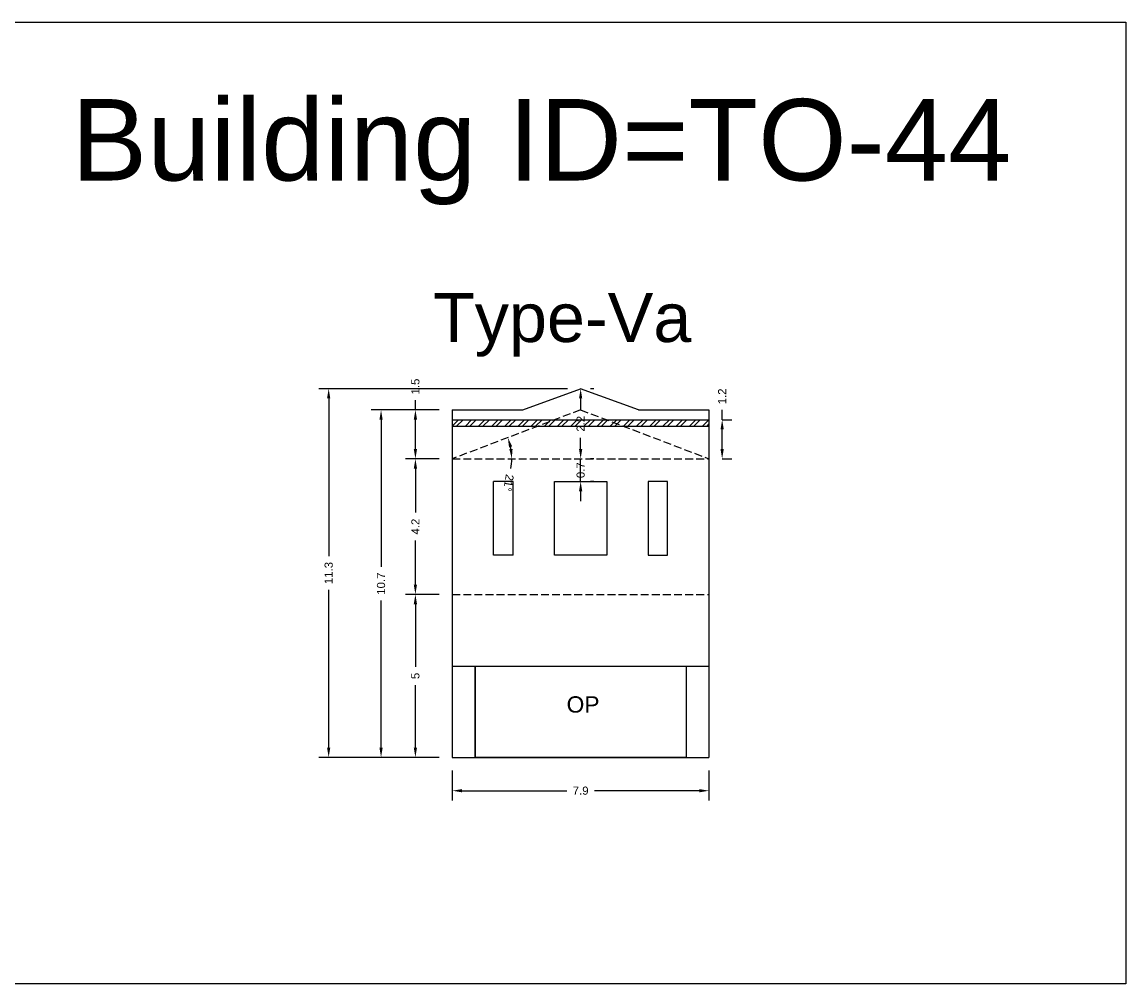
# Model space of a CAD drawing. Header units: metres. Extents: x 3416649 to 3417130, y -6713042 to -6712690.
# Tile 20 of 70: x 3416791 to 3416825, y -6712902 to -6712873. Entities that reach past the tile are written whole.
import ezdxf

# ---------------------------------------------------------------- set-up
doc = ezdxf.new("R2010")
doc.units = ezdxf.units.M
doc.linetypes.add('ACAD_ISO02W100', pattern=[15, 12, -3])
doc.layers.add('Dotted', color=7, linetype='ACAD_ISO02W100', plot=False)
doc.styles.get("Standard").update_dxf_attribs({"font": 'arial.ttf'})
doc.dimstyles.new('ISO-25', dxfattribs={"dimtxt": 0.25, "dimasz": 0.3, "dimexe": 0.3, "dimexo": 0.4, "dimgap": 0.2, "dimtad": 0, "dimdec": 1, "dimdsep": 46, "dimtxsty": 'Standard', "dimcen": 2.5, "dimadec": 0, "dimazin": 0, "dimtfac": 1, "dimtdec": 1, "dimtmove": 0, "dimatfit": 3, "dimfxl": 1, "dimarcsym": 0})

# ---------------------------------------------------------------- blocks, each defined once
blk = doc.blocks.new('*D349')
at = {"color": 0, "lineweight": -2, "transparency": 16777216}
for p, q in [((3416803.875, -6712890.303), (3416802.844, -6712890.303)), ((3416803.144, -6712890.603), (3416803.144, -6712892.52)), ((3416803.144, -6712895.003), (3416803.144, -6712893.085)), ((3416803.875, -6712895.303), (3416802.844, -6712895.303))]:
    blk.add_line(p, q, dxfattribs=at)
at = {"color": 0, "transparency": 16777216}
for points in [[(3416803.094, -6712890.603), (3416803.194, -6712890.603), (3416803.144, -6712890.303)], [(3416803.094, -6712895.003), (3416803.194, -6712895.003), (3416803.144, -6712895.303)]]:
    blk.add_solid(points, dxfattribs=at)
at = {"layer": 'Defpoints', "color": 0, "transparency": 16777216}
for p in [(3416803.144, -6712890.303), (3416804.275, -6712890.303), (3416804.275, -6712895.303)]:
    blk.add_point(p, dxfattribs=at)
at = {"color": 0, "transparency": 16777216, "insert": (3416803.144, -6712892.803), "char_height": 0.25, "attachment_point": 5, "rotation": 90}
blk.add_mtext('5', dxfattribs=at)
blk = doc.blocks.new('*D350')
at = {"color": 0, "lineweight": -2, "transparency": 16777216}
for p, q in [((3416803.875, -6712886.143), (3416802.844, -6712886.143)), ((3416803.144, -6712886.443), (3416803.144, -6712887.791)), ((3416803.144, -6712890.003), (3416803.144, -6712888.654)), ((3416803.875, -6712890.303), (3416802.844, -6712890.303))]:
    blk.add_line(p, q, dxfattribs=at)
at = {"color": 0, "transparency": 16777216}
for points in [[(3416803.094, -6712886.443), (3416803.194, -6712886.443), (3416803.144, -6712886.143)], [(3416803.094, -6712890.003), (3416803.194, -6712890.003), (3416803.144, -6712890.303)]]:
    blk.add_solid(points, dxfattribs=at)
at = {"layer": 'Defpoints', "color": 0, "transparency": 16777216}
for p in [(3416803.144, -6712886.143), (3416804.275, -6712886.143), (3416804.275, -6712890.303)]:
    blk.add_point(p, dxfattribs=at)
at = {"color": 0, "transparency": 16777216, "insert": (3416803.144, -6712888.223), "char_height": 0.25, "attachment_point": 5, "rotation": 90}
blk.add_mtext('4.2', dxfattribs=at)
blk = doc.blocks.new('*D351')
at = {"color": 0, "lineweight": -2, "transparency": 16777216}
for p, q in [((3416803.144, -6712884.643), (3416803.144, -6712884.343)), ((3416803.875, -6712884.643), (3416802.844, -6712884.643)), ((3416803.144, -6712885.843), (3416803.144, -6712884.943)), ((3416803.875, -6712886.143), (3416802.844, -6712886.143))]:
    blk.add_line(p, q, dxfattribs=at)
at = {"color": 0, "transparency": 16777216}
for points in [[(3416803.094, -6712884.943), (3416803.194, -6712884.943), (3416803.144, -6712884.643)], [(3416803.094, -6712885.843), (3416803.194, -6712885.843), (3416803.144, -6712886.143)]]:
    blk.add_solid(points, dxfattribs=at)
at = {"layer": 'Defpoints', "color": 0, "transparency": 16777216}
for p in [(3416803.144, -6712884.643), (3416804.275, -6712884.643), (3416804.275, -6712886.143)]:
    blk.add_point(p, dxfattribs=at)
at = {"color": 0, "transparency": 16777216, "insert": (3416803.144, -6712883.926), "char_height": 0.25, "attachment_point": 5, "rotation": 90}
blk.add_mtext('1.5', dxfattribs=at)
blk = doc.blocks.new('*D352')
at = {"color": 0, "lineweight": -2, "transparency": 16777216}
for p, q in [((3416808.61, -6712883.993), (3416808.51, -6712883.993)), ((3416808.21, -6712884.293), (3416808.21, -6712884.639)), ((3416808.21, -6712885.843), (3416808.21, -6712885.496)), ((3416808.61, -6712886.143), (3416808.51, -6712886.143))]:
    blk.add_line(p, q, dxfattribs=at)
at = {"color": 0, "transparency": 16777216}
for points in [[(3416808.16, -6712884.293), (3416808.26, -6712884.293), (3416808.21, -6712883.993)], [(3416808.16, -6712885.843), (3416808.26, -6712885.843), (3416808.21, -6712886.143)]]:
    blk.add_solid(points, dxfattribs=at)
at = {"layer": 'Defpoints', "color": 0, "transparency": 16777216}
for p in [(3416808.21, -6712883.993), (3416808.21, -6712886.143), (3416808.21, -6712886.143)]:
    blk.add_point(p, dxfattribs=at)
at = {"color": 0, "transparency": 16777216, "insert": (3416808.21, -6712885.068), "char_height": 0.25, "attachment_point": 5, "rotation": 90}
blk.add_mtext('2.2', dxfattribs=at)
blk = doc.blocks.new('*D353')
at = {"color": 0, "lineweight": -2, "transparency": 16777216}
for p, q in [((3416804.275, -6712895.703), (3416804.275, -6712896.625)), ((3416812.145, -6712895.703), (3416812.145, -6712896.625)), ((3416804.575, -6712896.325), (3416807.783, -6712896.325)), ((3416811.845, -6712896.325), (3416808.637, -6712896.325))]:
    blk.add_line(p, q, dxfattribs=at)
at = {"color": 0, "transparency": 16777216}
for points in [[(3416804.575, -6712896.275), (3416804.575, -6712896.375), (3416804.275, -6712896.325)], [(3416811.845, -6712896.275), (3416811.845, -6712896.375), (3416812.145, -6712896.325)]]:
    blk.add_solid(points, dxfattribs=at)
at = {"layer": 'Defpoints', "color": 0, "transparency": 16777216}
for p in [(3416804.275, -6712895.303), (3416812.145, -6712895.303), (3416812.145, -6712896.325)]:
    blk.add_point(p, dxfattribs=at)
at = {"color": 0, "transparency": 16777216, "insert": (3416808.21, -6712896.325), "char_height": 0.25, "attachment_point": 5}
blk.add_mtext('7.9', dxfattribs=at)
blk = doc.blocks.new('*D354')
at = {"color": 0, "lineweight": -2, "transparency": 16777216}
for start, end in [(9.4349, 11.4316), (350.5651, 0)]:
    blk.add_arc((3416804.275, -6712886.143), 1.824, start, end, dxfattribs=at)
at = {"color": 0, "transparency": 16777216}
for points in [[(3416806.015, -6712885.795), (3416806.111, -6712885.767), (3416805.979, -6712885.493)], [(3416806.124, -6712885.839), (3416806.025, -6712885.848), (3416806.099, -6712886.143)]]:
    blk.add_solid(points, dxfattribs=at)
at = {"layer": 'Defpoints', "color": 0, "transparency": 16777216}
for p in [(3416808.21, -6712884.643), (3416806.046, -6712885.704), (3416804.275, -6712886.143), (3416804.275, -6712886.143), (3416812.145, -6712886.143)]:
    blk.add_point(p, dxfattribs=at)
at = {"color": 0, "transparency": 16777216, "insert": (3416806.001, -6712886.883), "char_height": 0.25, "attachment_point": 5, "rotation": 260.5651}
blk.add_mtext('21°', dxfattribs=at)
blk = doc.blocks.new('*D355')
at = {"color": 0, "lineweight": -2, "transparency": 16777216}
for p, q in [((3416803.875, -6712884.643), (3416801.791, -6712884.643)), ((3416802.091, -6712884.943), (3416802.091, -6712889.46)), ((3416802.091, -6712895.003), (3416802.091, -6712890.485)), ((3416803.875, -6712895.303), (3416801.791, -6712895.303))]:
    blk.add_line(p, q, dxfattribs=at)
at = {"color": 0, "transparency": 16777216}
for points in [[(3416802.041, -6712884.943), (3416802.141, -6712884.943), (3416802.091, -6712884.643)], [(3416802.041, -6712895.003), (3416802.141, -6712895.003), (3416802.091, -6712895.303)]]:
    blk.add_solid(points, dxfattribs=at)
at = {"layer": 'Defpoints', "color": 0, "transparency": 16777216}
for p in [(3416802.091, -6712884.643), (3416804.275, -6712884.643), (3416804.275, -6712895.303)]:
    blk.add_point(p, dxfattribs=at)
at = {"color": 0, "transparency": 16777216, "insert": (3416802.091, -6712889.973), "char_height": 0.25, "attachment_point": 5, "rotation": 90}
blk.add_mtext('10.7', dxfattribs=at)
blk = doc.blocks.new('*D356')
at = {"color": 0, "lineweight": -2, "transparency": 16777216}
for p, q in [((3416807.81, -6712883.993), (3416800.185, -6712883.993)), ((3416800.485, -6712884.293), (3416800.485, -6712889.135)), ((3416800.485, -6712895.003), (3416800.485, -6712890.16)), ((3416803.875, -6712895.303), (3416800.185, -6712895.303))]:
    blk.add_line(p, q, dxfattribs=at)
at = {"color": 0, "transparency": 16777216}
for points in [[(3416800.435, -6712884.293), (3416800.535, -6712884.293), (3416800.485, -6712883.993)], [(3416800.435, -6712895.003), (3416800.535, -6712895.003), (3416800.485, -6712895.303)]]:
    blk.add_solid(points, dxfattribs=at)
at = {"layer": 'Defpoints', "color": 0, "transparency": 16777216}
for p in [(3416800.485, -6712883.993), (3416808.21, -6712883.993), (3416804.275, -6712895.303)]:
    blk.add_point(p, dxfattribs=at)
at = {"color": 0, "transparency": 16777216, "insert": (3416800.485, -6712889.648), "char_height": 0.25, "attachment_point": 5, "rotation": 90}
blk.add_mtext('11.3', dxfattribs=at)
blk = doc.blocks.new('*D357')
at = {"color": 0, "lineweight": -2, "transparency": 16777216}
for p, q in [((3416812.549, -6712884.943), (3416812.549, -6712884.643)), ((3416812.545, -6712884.943), (3416812.849, -6712884.943)), ((3416812.549, -6712885.843), (3416812.549, -6712885.243)), ((3416812.545, -6712886.143), (3416812.849, -6712886.143))]:
    blk.add_line(p, q, dxfattribs=at)
at = {"color": 0, "transparency": 16777216}
for points in [[(3416812.499, -6712885.243), (3416812.599, -6712885.243), (3416812.549, -6712884.943)], [(3416812.499, -6712885.843), (3416812.599, -6712885.843), (3416812.549, -6712886.143)]]:
    blk.add_solid(points, dxfattribs=at)
at = {"layer": 'Defpoints', "color": 0, "transparency": 16777216}
for p in [(3416812.145, -6712884.943), (3416812.549, -6712884.943), (3416812.145, -6712886.143)]:
    blk.add_point(p, dxfattribs=at)
at = {"color": 0, "transparency": 16777216, "insert": (3416812.549, -6712884.228), "char_height": 0.25, "attachment_point": 5, "rotation": 90}
blk.add_mtext('1.2', dxfattribs=at)
blk = doc.blocks.new('*D358')
at = {"color": 0, "lineweight": -2, "transparency": 16777216}
for p, q in [((3416808.21, -6712885.843), (3416808.21, -6712885.543)), ((3416808.21, -6712886.843), (3416808.21, -6712886.143)), ((3416808.61, -6712886.143), (3416808.51, -6712886.143)), ((3416808.61, -6712886.843), (3416808.51, -6712886.843)), ((3416808.21, -6712887.143), (3416808.21, -6712887.443))]:
    blk.add_line(p, q, dxfattribs=at)
at = {"color": 0, "transparency": 16777216}
for points in [[(3416808.16, -6712885.843), (3416808.26, -6712885.843), (3416808.21, -6712886.143)], [(3416808.16, -6712887.143), (3416808.26, -6712887.143), (3416808.21, -6712886.843)]]:
    blk.add_solid(points, dxfattribs=at)
at = {"layer": 'Defpoints', "color": 0, "transparency": 16777216}
for p in [(3416808.21, -6712886.143), (3416808.21, -6712886.143), (3416808.21, -6712886.843)]:
    blk.add_point(p, dxfattribs=at)
at = {"color": 0, "transparency": 16777216, "insert": (3416808.21, -6712886.493), "char_height": 0.25, "attachment_point": 5, "rotation": 90}
blk.add_mtext('0.7', dxfattribs=at)

msp = doc.modelspace()

# ---------------------------------------------------------------- hatches: boundary and pattern name
h = msp.add_hatch()
h.set_pattern_fill('ANSI32', color=256, scale=0.03)
h.set_pattern_definition([(45, (-79.22984, 0), (-0.202055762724, 0.202055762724), []), (45, (-79.09513, 0), (-0.202055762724, 0.202055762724), [])])
h.paths.add_polyline_path([(3416812.145, -6712884.943), (3416804.275, -6712884.943), (3416804.275, -6712885.143), (3416812.145, -6712885.143)])

# ---------------------------------------------------------------- linework, layer by layer
for points in [[(3416788.486, -6712872.746), (3416824.928, -6712872.746), (3416824.928, -6712902.253), (3416788.486, -6712902.253)], [(3416809.01, -6712886.843), (3416809.01, -6712889.103), (3416807.41, -6712889.103), (3416807.41, -6712886.843)], [(3416810.278, -6712886.843), (3416810.278, -6712889.103), (3416810.878, -6712889.103), (3416810.878, -6712886.843)], [(3416804.975, -6712892.503), (3416811.445, -6712892.503), (3416811.445, -6712895.303), (3416804.975, -6712895.303)]]:
    msp.add_lwpolyline(points, close=True)
for points in [[(3416806.435, -6712884.643), (3416808.21, -6712883.993)], [(3416809.985, -6712884.643), (3416808.21, -6712883.993)], [(3416804.275, -6712884.643), (3416806.435, -6712884.643)], [(3416804.275, -6712884.643), (3416804.275, -6712895.303)], [(3416809.985, -6712884.643), (3416812.145, -6712884.643)], [(3416812.145, -6712884.643), (3416812.145, -6712895.303)], [(3416804.275, -6712884.943), (3416812.145, -6712884.943)], [(3416804.275, -6712885.143), (3416812.145, -6712885.143)], [(3416806.143, -6712886.843), (3416805.543, -6712886.843)], [(3416805.543, -6712889.103), (3416805.543, -6712886.843)], [(3416806.143, -6712889.103), (3416806.143, -6712886.843)], [(3416806.143, -6712889.103), (3416805.543, -6712889.103)], [(3416804.275, -6712892.503), (3416812.145, -6712892.503)], [(3416804.975, -6712892.503), (3416804.975, -6712895.303)], [(3416811.445, -6712892.503), (3416811.445, -6712895.303)], [(3416804.275, -6712895.303), (3416812.145, -6712895.303)]]:
    msp.add_lwpolyline(points)
at = {"layer": 'Dotted', "ltscale": 0.02}
for points in [[(3416808.21, -6712884.643), (3416804.275, -6712886.143)], [(3416808.21, -6712884.643), (3416812.145, -6712886.143)], [(3416804.275, -6712886.143), (3416812.145, -6712886.143)], [(3416804.275, -6712890.303), (3416812.145, -6712890.303)]]:
    msp.add_lwpolyline(points, dxfattribs=at)

# ---------------------------------------------------------------- texts
for s, width, heights, insert, char_height, attachment_point in [('Building ID=TO-44', 67.86454, [0.517], (3416792.591, -6712875.106), 2.5, 1), ('Type-Va ', 9.99112, [0.517], (3416803.684, -6712881.061), 1.5, 1), ('OP', 67.86454, [0], (3416808.789, -6712893.429), 0.5, 3)]:
    msp.add_mtext_dynamic_manual_height_columns(s, width=width, gutter_width=12.5, heights=heights, dxfattribs=dict(insert=insert, char_height=char_height, attachment_point=attachment_point))

# ---------------------------------------------------------------- dimensions: what is measured, and where the dimension line sits
for base, p1, p2, picture, middle in [((3416803.144, -6712884.643), (3416804.275, -6712886.143), (3416804.275, -6712884.643), '*D351', (3416803.144, -6712883.926)), ((3416800.485, -6712883.993), (3416804.275, -6712895.303), (3416808.21, -6712883.993), '*D356', (3416800.485, -6712889.648)), ((3416808.21024597, -6712886.142553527), (3416808.21024596, -6712883.992553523), (3416808.21024596, -6712886.142553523), '*D352', (3416808.210245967, -6712885.067553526)), ((3416812.549, -6712884.943), (3416812.145, -6712886.143), (3416812.145, -6712884.943), '*D357', (3416812.549, -6712884.228)), ((3416802.091, -6712884.643), (3416804.275, -6712895.303), (3416804.275, -6712884.643), '*D355', (3416802.091, -6712889.973)), ((3416803.144, -6712886.143), (3416804.275, -6712890.303), (3416804.275, -6712886.143), '*D350', (3416803.144, -6712888.223)), ((3416803.144, -6712890.303), (3416804.275, -6712895.303), (3416804.275, -6712890.303), '*D349', (3416803.144, -6712892.803))]:
    dim = msp.add_linear_dim(base=base, p1=p1, p2=p2, angle=90, dimstyle='ISO-25')
    dim.commit()
    dim.dimension.update_dxf_attribs({"geometry": picture, "text_midpoint": middle})
dim = msp.add_angular_dim_2l(base=(3416806.046, -6712885.704), line1=((3416804.275, -6712886.143), (3416812.145, -6712886.143)), line2=((3416808.21, -6712884.643), (3416804.275, -6712886.143)), dimstyle='ISO-25')
dim.commit()
dim.dimension.update_dxf_attribs({"geometry": '*D354', "text_midpoint": (3416806.001, -6712886.883)})
dim = msp.add_linear_dim(base=(3416808.21, -6712886.143), p1=(3416808.21, -6712886.843), p2=(3416808.21, -6712886.143), angle=90, dimstyle='ISO-25')
dim.commit()
dim.dimension.update_dxf_attribs({"geometry": '*D358', "text_midpoint": (3416808.21, -6712886.493), "dimtype": 160})
dim = msp.add_linear_dim(base=(3416812.145, -6712896.325), p1=(3416804.275, -6712895.303), p2=(3416812.145, -6712895.303), dimstyle='ISO-25')
dim.commit()
dim.dimension.update_dxf_attribs({"geometry": '*D353', "text_midpoint": (3416808.21, -6712896.325)})

doc.saveas('drawing.dxf')
